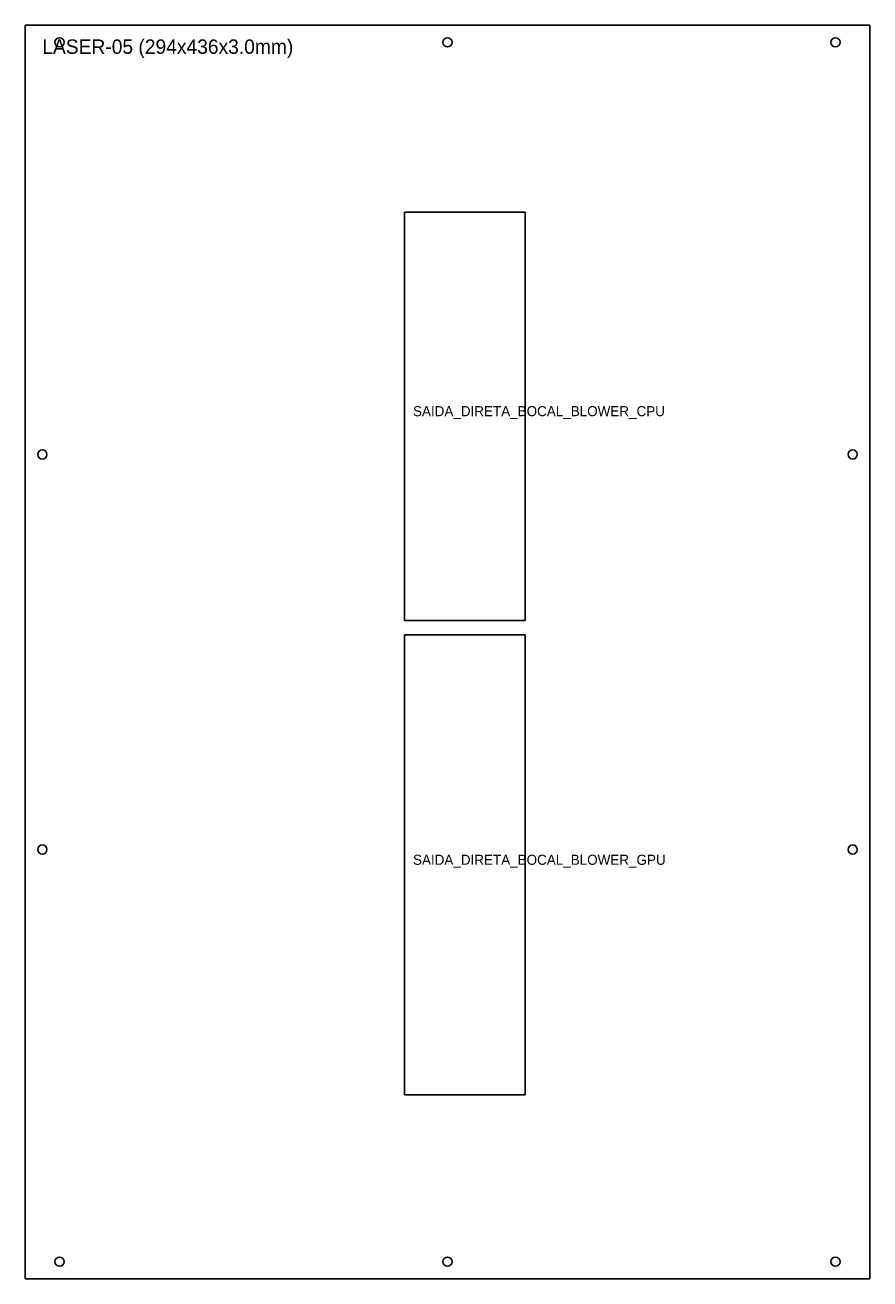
# Model space of a CAD drawing. Header units: metres. Extents: x 0 to 294, y 0 to 436.
import ezdxf

# ---------------------------------------------------------------- set-up
doc = ezdxf.new("R2010")
doc.units = ezdxf.units.M

msp = doc.modelspace()

# ---------------------------------------------------------------- linework, layer by layer
at = {"layer": 'CORTE_EXTERNO'}
for p, q in [((294, 436), (0, 436)), ((0, 436), (0, 0)), ((294, 0), (294, 436)), ((0, 0), (294, 0))]:
    msp.add_line(p, q, dxfattribs=at)
at = {"layer": 'CORTE_INTERNO'}
for p, q in [((174, 371), (132, 371)), ((132, 371), (132, 229)), ((174, 229), (174, 371)), ((132, 229), (174, 229)), ((174, 224), (132, 224)), ((132, 224), (132, 64)), ((174, 64), (174, 224)), ((132, 64), (174, 64))]:
    msp.add_line(p, q, dxfattribs=at)
at = {"layer": 'FUROS_CIRCULARES'}
for centre in [(12, 430), (147, 430), (282, 430), (6, 286.7), (288, 286.7), (6, 149.3), (288, 149.3), (12, 6), (147, 6), (282, 6)]:
    msp.add_circle(centre, 1.6, dxfattribs=at)

# ---------------------------------------------------------------- texts
at = {"layer": 'LEGENDA'}
for s, height, p in [('LASER-05 (294x436x3.0mm)', 5, (6, 426)), ('SAIDA_DIRETA_BOCAL_BLOWER_CPU', 3.5, (135, 300)), ('SAIDA_DIRETA_BOCAL_BLOWER_GPU', 3.5, (135, 144))]:
    msp.add_text(s, height=height, dxfattribs=at).set_placement(p)

doc.saveas('drawing.dxf')
